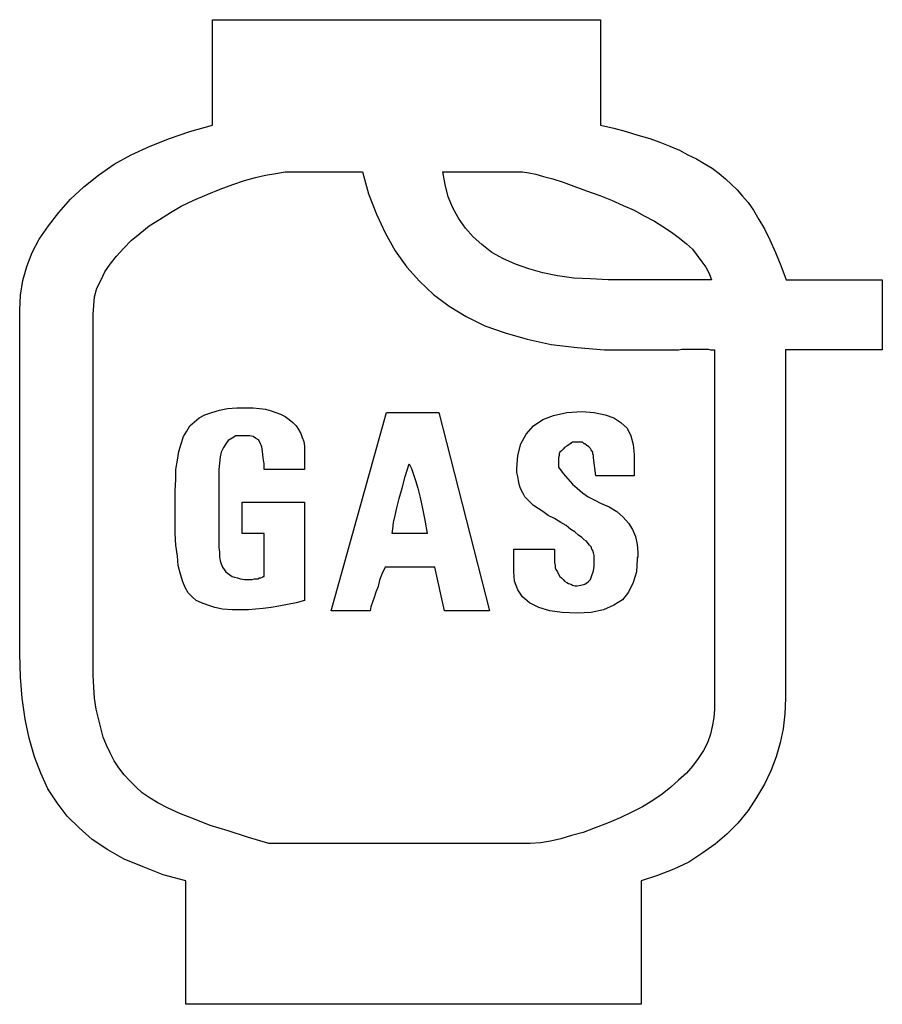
# Model space of a CAD drawing. Extents: x 0.6 to 26.5, y -0.4 to 2.
# Tile 11 of 11: x 24.4 to 26.5, y -0.4 to 2. Entities that reach past the tile are written whole.
import ezdxf

# ---------------------------------------------------------------- set-up
doc = ezdxf.new("R2010")
doc.units = 0

msp = doc.modelspace()

# ---------------------------------------------------------------- linework, layer by layer
at = {"color": 0}
for p, q in [((24.83984, 1.759766, 0.5), (24.83984, 2.023438, 0.5)), ((24.83984, 2.023438, 0.5), (25.81055, 2.023438, 0.5)), ((25.81055, 2.023438, 0.5), (25.81055, 1.759766, 0.5)), ((24.7832, 1.744141, 0.5), (24.83984, 1.759766, 0.5)), ((25.81055, 1.759766, 0.5), (25.84375, 1.751953, 0.5)), ((25.84375, 1.751953, 0.5), (25.875, 1.744141, 0.5)), ((24.68359, 1.707031, 0.5), (24.73242, 1.726563, 0.5)), ((24.73242, 1.726563, 0.5), (24.7832, 1.744141, 0.5)), ((25.875, 1.744141, 0.5), (25.9043, 1.734375, 0.5)), ((25.9043, 1.734375, 0.5), (25.93359, 1.726563, 0.5)), ((25.93359, 1.726563, 0.5), (25.95898, 1.716797, 0.5)), ((24.63672, 1.685547, 0.5), (24.68359, 1.707031, 0.5)), ((25.95898, 1.716797, 0.5), (25.98438, 1.707031, 0.5)), ((25.98438, 1.707031, 0.5), (26.00781, 1.697266, 0.5)), ((24.59375, 1.662109, 0.5), (24.63672, 1.685547, 0.5)), ((26.00781, 1.697266, 0.5), (26.0293, 1.685547, 0.5)), ((26.0293, 1.685547, 0.5), (26.05078, 1.675781, 0.5)), ((26.05078, 1.675781, 0.5), (26.07031, 1.664063, 0.5)), ((24.55469, 1.634766, 0.5), (24.59375, 1.662109, 0.5)), ((26.07031, 1.664063, 0.5), (26.08984, 1.652344, 0.5)), ((26.08984, 1.652344, 0.5), (26.10742, 1.638672, 0.5)), ((24.51758, 1.605469, 0.5), (24.55469, 1.634766, 0.5)), ((24.91992, 1.621094, 0.5), (24.94727, 1.628906, 0.5)), ((24.94727, 1.628906, 0.5), (24.97266, 1.634766, 0.5)), ((24.97266, 1.634766, 0.5), (24.99805, 1.638672, 0.5)), ((24.99805, 1.638672, 0.5), (25.02148, 1.642578, 0.5)), ((25.02148, 1.642578, 0.5), (25.04297, 1.642578, 0.5)), ((25.04297, 1.642578, 0.5), (25.21484, 1.642578, 0.5)), ((25.21484, 1.642578, 0.5), (25.23047, 1.587891, 0.5)), ((25.42188, 1.611328, 0.5), (25.41602, 1.642578, 0.5)), ((25.41602, 1.642578, 0.5), (25.60352, 1.642578, 0.5)), ((25.60352, 1.642578, 0.5), (25.61523, 1.642578, 0.5)), ((25.61523, 1.642578, 0.5), (25.63086, 1.640625, 0.5)), ((25.63086, 1.640625, 0.5), (25.64844, 1.636719, 0.5)), ((25.64844, 1.636719, 0.5), (25.66797, 1.630859, 0.5)), ((25.66797, 1.630859, 0.5), (25.69141, 1.625, 0.5)), ((26.10742, 1.638672, 0.5), (26.12305, 1.625, 0.5)), ((24.48438, 1.574219, 0.5), (24.51758, 1.605469, 0.5)), ((24.85938, 1.599609, 0.5), (24.89063, 1.611328, 0.5)), ((24.89063, 1.611328, 0.5), (24.91992, 1.621094, 0.5)), ((25.42969, 1.580078, 0.5), (25.42188, 1.611328, 0.5)), ((25.69141, 1.625, 0.5), (25.7168, 1.617188, 0.5)), ((25.7168, 1.617188, 0.5), (25.74414, 1.607422, 0.5)), ((25.74414, 1.607422, 0.5), (25.77539, 1.595703, 0.5)), ((26.12305, 1.625, 0.5), (26.13867, 1.611328, 0.5)), ((26.13867, 1.611328, 0.5), (26.15234, 1.597656, 0.5)), ((24.79297, 1.572266, 0.5), (24.82617, 1.585938, 0.5)), ((24.82617, 1.585938, 0.5), (24.85938, 1.599609, 0.5)), ((25.23047, 1.587891, 0.5), (25.25, 1.537109, 0.5)), ((25.44141, 1.552734, 0.5), (25.42969, 1.580078, 0.5)), ((25.77539, 1.595703, 0.5), (25.80859, 1.583984, 0.5)), ((25.80859, 1.583984, 0.5), (25.83789, 1.572266, 0.5)), ((26.15234, 1.597656, 0.5), (26.16602, 1.582031, 0.5)), ((26.16602, 1.582031, 0.5), (26.17969, 1.566406, 0.5)), ((24.45508, 1.541016, 0.5), (24.48438, 1.574219, 0.5)), ((24.73438, 1.541016, 0.5), (24.76172, 1.556641, 0.5)), ((24.76172, 1.556641, 0.5), (24.79297, 1.572266, 0.5)), ((25.45508, 1.527344, 0.5), (25.44141, 1.552734, 0.5)), ((25.83789, 1.572266, 0.5), (25.86719, 1.558594, 0.5)), ((25.86719, 1.558594, 0.5), (25.89453, 1.546875, 0.5)), ((26.17969, 1.566406, 0.5), (26.19336, 1.546875, 0.5)), ((24.42969, 1.507813, 0.5), (24.45508, 1.541016, 0.5)), ((24.70703, 1.523438, 0.5), (24.73438, 1.541016, 0.5)), ((25.25, 1.537109, 0.5), (25.27148, 1.490234, 0.5)), ((25.47266, 1.501953, 0.5), (25.45508, 1.527344, 0.5)), ((25.89453, 1.546875, 0.5), (25.91992, 1.533203, 0.5)), ((25.91992, 1.533203, 0.5), (25.94531, 1.519531, 0.5)), ((26.19336, 1.546875, 0.5), (26.20703, 1.523438, 0.5)), ((24.40625, 1.474609, 0.5), (24.42969, 1.507813, 0.5)), ((24.6582, 1.488281, 0.5), (24.68164, 1.507813, 0.5)), ((24.68164, 1.507813, 0.5), (24.70703, 1.523438, 0.5)), ((25.94531, 1.519531, 0.5), (25.9668, 1.505859, 0.5)), ((25.9668, 1.505859, 0.5), (25.98828, 1.492188, 0.5)), ((26.20703, 1.523438, 0.5), (26.2207, 1.5, 0.5)), ((24.63672, 1.470703, 0.5), (24.6582, 1.488281, 0.5)), ((25.27148, 1.490234, 0.5), (25.29688, 1.445313, 0.5)), ((25.49219, 1.480469, 0.5), (25.47266, 1.501953, 0.5)), ((25.51367, 1.460938, 0.5), (25.49219, 1.480469, 0.5)), ((25.98828, 1.492188, 0.5), (26.00781, 1.476563, 0.5)), ((26.2207, 1.5, 0.5), (26.23438, 1.472656, 0.5)), ((24.38867, 1.441406, 0.5), (24.40625, 1.474609, 0.5)), ((24.61719, 1.451172, 0.5), (24.63672, 1.470703, 0.5)), ((25.53906, 1.441406, 0.5), (25.51367, 1.460938, 0.5)), ((26.00781, 1.476563, 0.5), (26.02539, 1.462891, 0.5)), ((26.02539, 1.462891, 0.5), (26.04102, 1.449219, 0.5)), ((26.23438, 1.472656, 0.5), (26.24805, 1.441406, 0.5)), ((24.375, 1.40625, 0.5), (24.38867, 1.441406, 0.5)), ((24.58398, 1.412109, 0.5), (24.59961, 1.431641, 0.5)), ((24.59961, 1.431641, 0.5), (24.61719, 1.451172, 0.5)), ((25.29688, 1.445313, 0.5), (25.32617, 1.404297, 0.5)), ((25.56641, 1.425781, 0.5), (25.53906, 1.441406, 0.5)), ((26.04102, 1.449219, 0.5), (26.05273, 1.433594, 0.5)), ((26.05273, 1.433594, 0.5), (26.06445, 1.417969, 0.5)), ((26.24805, 1.441406, 0.5), (26.26172, 1.408203, 0.5)), ((24.36523, 1.371094, 0.5), (24.375, 1.40625, 0.5)), ((24.57031, 1.392578, 0.5), (24.58398, 1.412109, 0.5)), ((25.32617, 1.404297, 0.5), (25.35742, 1.369141, 0.5)), ((25.59766, 1.412109, 0.5), (25.56641, 1.425781, 0.5)), ((25.63086, 1.400391, 0.5), (25.59766, 1.412109, 0.5)), ((26.06445, 1.417969, 0.5), (26.07422, 1.404297, 0.5)), ((26.07422, 1.404297, 0.5), (26.08203, 1.388672, 0.5)), ((26.26172, 1.408203, 0.5), (26.27539, 1.373047, 0.5)), ((24.56055, 1.371094, 0.5), (24.57031, 1.392578, 0.5)), ((25.66602, 1.390625, 0.5), (25.63086, 1.400391, 0.5)), ((25.70313, 1.382813, 0.5), (25.66602, 1.390625, 0.5)), ((25.74414, 1.376953, 0.5), (25.70313, 1.382813, 0.5)), ((26.08203, 1.388672, 0.5), (26.08789, 1.373047, 0.5)), ((24.35938, 1.333984, 0.5), (24.36523, 1.371094, 0.5)), ((24.55078, 1.351563, 0.5), (24.56055, 1.371094, 0.5)), ((25.35742, 1.369141, 0.5), (25.39258, 1.335938, 0.5)), ((25.78516, 1.375, 0.5), (25.74414, 1.376953, 0.5)), ((25.83008, 1.373047, 0.5), (25.78516, 1.375, 0.5)), ((26.08789, 1.373047, 0.5), (25.83008, 1.373047, 0.5)), ((26.27539, 1.373047, 0.5), (26.51563, 1.373047, 0.5)), ((26.51563, 1.373047, 0.5), (26.51563, 1.197266, 0.5)), ((24.35742, 1.296875, 0.5), (24.35938, 1.333984, 0.5)), ((24.54297, 1.308594, 0.5), (24.54492, 1.330078, 0.5)), ((24.54492, 1.330078, 0.5), (24.55078, 1.351563, 0.5)), ((25.39258, 1.335938, 0.5), (25.43164, 1.306641, 0.5)), ((24.54102, 1.287109, 0.5), (24.54297, 1.308594, 0.5)), ((25.43164, 1.306641, 0.5), (25.47461, 1.28125, 0.5)), ((24.35742, 0.4375, 0.5), (24.35742, 1.296875, 0.5)), ((24.54102, 0.412109, 0.5), (24.54102, 1.287109, 0.5)), ((25.47461, 1.28125, 0.5), (25.52148, 1.257813, 0.5)), ((25.52148, 1.257813, 0.5), (25.57227, 1.240234, 0.5)), ((25.57227, 1.240234, 0.5), (25.62695, 1.224609, 0.5)), ((25.62695, 1.224609, 0.5), (25.6875, 1.210938, 0.5)), ((25.6875, 1.210938, 0.5), (25.75195, 1.203125, 0.5)), ((25.75195, 1.203125, 0.5), (25.82031, 1.197266, 0.5)), ((25.82031, 1.197266, 0.5), (25.89258, 1.197266, 0.5)), ((25.89258, 1.197266, 0.5), (25.90234, 1.197266, 0.5)), ((25.90234, 1.197266, 0.5), (25.91016, 1.197266, 0.5)), ((25.91016, 1.197266, 0.5), (25.91992, 1.197266, 0.5)), ((25.91992, 1.197266, 0.5), (25.93164, 1.197266, 0.5)), ((25.93164, 1.197266, 0.5), (25.94336, 1.197266, 0.5)), ((25.94336, 1.197266, 0.5), (25.95508, 1.197266, 0.5)), ((25.95508, 1.197266, 0.5), (25.96875, 1.197266, 0.5)), ((25.96875, 1.197266, 0.5), (25.98242, 1.197266, 0.5)), ((25.98242, 1.197266, 0.5), (25.99414, 1.197266, 0.5)), ((25.99414, 1.197266, 0.5), (26.00586, 1.197266, 0.5)), ((26.00586, 1.197266, 0.5), (26.01367, 1.199219, 0.5)), ((26.01367, 1.199219, 0.5), (26.02344, 1.199219, 0.5)), ((26.02344, 1.199219, 0.5), (26.03125, 1.199219, 0.5)), ((26.03125, 1.199219, 0.5), (26.03906, 1.199219, 0.5)), ((26.03906, 1.199219, 0.5), (26.04492, 1.199219, 0.5)), ((26.04492, 1.199219, 0.5), (26.04883, 1.199219, 0.5)), ((26.04883, 1.199219, 0.5), (26.05664, 1.199219, 0.5)), ((26.05664, 1.199219, 0.5), (26.0625, 1.199219, 0.5)), ((26.0625, 1.199219, 0.5), (26.06836, 1.199219, 0.5)), ((26.06836, 1.199219, 0.5), (26.07422, 1.199219, 0.5)), ((26.07422, 1.199219, 0.5), (26.08008, 1.199219, 0.5)), ((26.08008, 1.199219, 0.5), (26.08594, 1.197266, 0.5)), ((26.08594, 1.197266, 0.5), (26.08984, 1.197266, 0.5)), ((26.08984, 1.197266, 0.5), (26.0957, 1.197266, 0.5)), ((26.0957, 1.197266, 0.5), (26.0957, 0.298828, 0.5)), ((26.51563, 1.197266, 0.5), (26.27344, 1.197266, 0.5)), ((26.27344, 1.197266, 0.5), (26.27344, 0.326172, 0.5)), ((24.80664, 1.027344, 0.5), (24.82031, 1.035156, 0.5)), ((24.82031, 1.035156, 0.5), (24.83789, 1.041016, 0.5)), ((24.83789, 1.041016, 0.5), (24.85742, 1.046875, 0.5)), ((24.85742, 1.046875, 0.5), (24.87695, 1.050781, 0.5)), ((24.87695, 1.050781, 0.5), (24.90039, 1.052734, 0.5)), ((24.90039, 1.052734, 0.5), (24.92578, 1.052734, 0.5)), ((24.92578, 1.052734, 0.5), (24.94141, 1.052734, 0.5)), ((24.94141, 1.052734, 0.5), (24.95703, 1.050781, 0.5)), ((24.95703, 1.050781, 0.5), (24.97266, 1.048828, 0.5)), ((24.97266, 1.048828, 0.5), (24.98633, 1.044922, 0.5)), ((24.98633, 1.044922, 0.5), (24.99805, 1.041016, 0.5)), ((24.99805, 1.041016, 0.5), (25.00977, 1.037109, 0.5)), ((25.00977, 1.037109, 0.5), (25.02148, 1.03125, 0.5)), ((25.13672, 0.544922, 0.5), (25.27539, 1.041016, 0.5)), ((25.27539, 1.041016, 0.5), (25.40625, 1.041016, 0.5)), ((25.40625, 1.041016, 0.5), (25.5332, 0.544922, 0.5)), ((25.69336, 1.033203, 0.5), (25.72656, 1.041016, 0.5)), ((25.72656, 1.041016, 0.5), (25.76367, 1.042969, 0.5)), ((25.76367, 1.042969, 0.5), (25.79492, 1.041016, 0.5)), ((25.79492, 1.041016, 0.5), (25.82227, 1.035156, 0.5)), ((25.82227, 1.035156, 0.5), (25.84375, 1.027344, 0.5)), ((24.7832, 1.007813, 0.5), (24.79492, 1.017578, 0.5)), ((24.79492, 1.017578, 0.5), (24.80664, 1.027344, 0.5)), ((25.02148, 1.03125, 0.5), (25.03125, 1.023438, 0.5)), ((25.03125, 1.023438, 0.5), (25.04102, 1.015625, 0.5)), ((25.04102, 1.015625, 0.5), (25.04883, 1.007813, 0.5)), ((25.64258, 1.007813, 0.5), (25.66602, 1.023438, 0.5)), ((25.66602, 1.023438, 0.5), (25.69336, 1.033203, 0.5)), ((25.84375, 1.027344, 0.5), (25.86133, 1.015625, 0.5)), ((25.86133, 1.015625, 0.5), (25.87695, 1.001953, 0.5)), ((24.76758, 0.980469, 0.5), (24.77539, 0.994141, 0.5)), ((24.77539, 0.994141, 0.5), (24.7832, 1.007813, 0.5)), ((25.04883, 1.007813, 0.5), (25.05469, 0.998047, 0.5)), ((25.05469, 0.998047, 0.5), (25.06055, 0.988281, 0.5)), ((25.06055, 0.988281, 0.5), (25.06445, 0.978516, 0.5)), ((25.61133, 0.962891, 0.5), (25.625, 0.986328, 0.5)), ((25.625, 0.986328, 0.5), (25.64258, 1.007813, 0.5)), ((25.87695, 1.001953, 0.5), (25.88672, 0.982422, 0.5)), ((24.75586, 0.943359, 0.5), (24.76172, 0.962891, 0.5)), ((24.76172, 0.962891, 0.5), (24.76758, 0.980469, 0.5)), ((24.87305, 0.962891, 0.5), (24.86719, 0.953125, 0.5)), ((24.87891, 0.970703, 0.5), (24.87305, 0.962891, 0.5)), ((24.88867, 0.976563, 0.5), (24.87891, 0.970703, 0.5)), ((24.89844, 0.982422, 0.5), (24.88867, 0.976563, 0.5)), ((24.93359, 0.982422, 0.5), (24.89844, 0.982422, 0.5)), ((24.94141, 0.980469, 0.5), (24.93359, 0.982422, 0.5)), ((24.94727, 0.976563, 0.5), (24.94141, 0.980469, 0.5)), ((24.95508, 0.972656, 0.5), (24.94727, 0.976563, 0.5)), ((24.95898, 0.964844, 0.5), (24.95508, 0.972656, 0.5)), ((24.96289, 0.955078, 0.5), (24.95898, 0.964844, 0.5)), ((25.06445, 0.978516, 0.5), (25.06836, 0.96875, 0.5)), ((25.06836, 0.96875, 0.5), (25.07031, 0.957031, 0.5)), ((25.60352, 0.933594, 0.5), (25.61133, 0.962891, 0.5)), ((25.73242, 0.960938, 0.5), (25.72656, 0.957031, 0.5)), ((25.73438, 0.962891, 0.5), (25.73242, 0.960938, 0.5)), ((25.73633, 0.962891, 0.5), (25.73438, 0.962891, 0.5)), ((25.73828, 0.964844, 0.5), (25.73633, 0.964844, 0.5)), ((25.73633, 0.964844, 0.5), (25.73633, 0.962891, 0.5)), ((25.74023, 0.966797, 0.5), (25.73828, 0.964844, 0.5)), ((25.73828, 0.964844, 0.5), (25.73828, 0.964844, 0.5)), ((25.76367, 0.966797, 0.5), (25.74023, 0.966797, 0.5)), ((25.74023, 0.966797, 0.5), (25.74023, 0.966797, 0.5)), ((25.76563, 0.966797, 0.5), (25.76367, 0.966797, 0.5)), ((25.76758, 0.964844, 0.5), (25.76563, 0.966797, 0.5)), ((25.76563, 0.966797, 0.5), (25.76563, 0.966797, 0.5)), ((25.76953, 0.962891, 0.5), (25.76758, 0.964844, 0.5)), ((25.76758, 0.964844, 0.5), (25.76758, 0.964844, 0.5)), ((25.77148, 0.962891, 0.5), (25.76953, 0.962891, 0.5)), ((25.76953, 0.962891, 0.5), (25.76953, 0.962891, 0.5)), ((25.77539, 0.958984, 0.5), (25.77148, 0.962891, 0.5)), ((25.88672, 0.982422, 0.5), (25.89258, 0.960938, 0.5)), ((25.89258, 0.960938, 0.5), (25.89453, 0.935547, 0.5)), ((24.75195, 0.921875, 0.5), (24.75586, 0.943359, 0.5)), ((24.86133, 0.941406, 0.5), (24.85938, 0.929688, 0.5)), ((24.86719, 0.953125, 0.5), (24.86133, 0.941406, 0.5)), ((24.96484, 0.943359, 0.5), (24.96289, 0.955078, 0.5)), ((24.9668, 0.927734, 0.5), (24.96484, 0.943359, 0.5)), ((25.07031, 0.957031, 0.5), (25.07031, 0.943359, 0.5)), ((25.07031, 0.943359, 0.5), (25.07031, 0.898438, 0.5)), ((25.70898, 0.941406, 0.5), (25.70703, 0.9375, 0.5)), ((25.70703, 0.9375, 0.5), (25.70703, 0.933594, 0.5)), ((25.71289, 0.945313, 0.5), (25.70898, 0.941406, 0.5)), ((25.7168, 0.949219, 0.5), (25.71289, 0.945313, 0.5)), ((25.7207, 0.953125, 0.5), (25.7168, 0.949219, 0.5)), ((25.72656, 0.957031, 0.5), (25.7207, 0.953125, 0.5)), ((25.78125, 0.955078, 0.5), (25.77539, 0.958984, 0.5)), ((25.78516, 0.951172, 0.5), (25.78125, 0.955078, 0.5)), ((25.78711, 0.947266, 0.5), (25.78516, 0.951172, 0.5)), ((25.79102, 0.941406, 0.5), (25.78711, 0.947266, 0.5)), ((25.79102, 0.9375, 0.5), (25.79102, 0.941406, 0.5)), ((25.79297, 0.933594, 0.5), (25.79102, 0.9375, 0.5)), ((24.74805, 0.898438, 0.5), (24.75195, 0.921875, 0.5)), ((24.85742, 0.914063, 0.5), (24.85547, 0.898438, 0.5)), ((24.85938, 0.929688, 0.5), (24.85742, 0.914063, 0.5)), ((24.96875, 0.912109, 0.5), (24.9668, 0.927734, 0.5)), ((24.96875, 0.910156, 0.5), (24.96875, 0.912109, 0.5)), ((25.32227, 0.880859, 0.5), (25.33203, 0.912109, 0.5)), ((25.33203, 0.912109, 0.5), (25.33789, 0.900391, 0.5)), ((25.60156, 0.900391, 0.5), (25.60352, 0.933594, 0.5)), ((25.70703, 0.933594, 0.5), (25.70508, 0.927734, 0.5)), ((25.70508, 0.927734, 0.5), (25.70508, 0.904297, 0.5)), ((25.79297, 0.927734, 0.5), (25.79297, 0.933594, 0.5)), ((25.79883, 0.882813, 0.5), (25.79297, 0.927734, 0.5)), ((25.89453, 0.935547, 0.5), (25.89453, 0.882813, 0.5)), ((24.74805, 0.873047, 0.5), (24.74805, 0.898438, 0.5)), ((24.85547, 0.898438, 0.5), (24.85547, 0.896484, 0.5)), ((24.85547, 0.896484, 0.5), (24.85547, 0.894531, 0.5)), ((24.85547, 0.894531, 0.5), (24.85547, 0.892578, 0.5)), ((24.85547, 0.892578, 0.5), (24.85547, 0.890625, 0.5)), ((24.85547, 0.890625, 0.5), (24.85547, 0.888672, 0.5)), ((24.85547, 0.888672, 0.5), (24.85547, 0.888672, 0.5)), ((24.85547, 0.888672, 0.5), (24.85547, 0.886719, 0.5)), ((24.85547, 0.886719, 0.5), (24.85547, 0.884766, 0.5)), ((24.96875, 0.908203, 0.5), (24.96875, 0.910156, 0.5)), ((24.96875, 0.910156, 0.5), (24.96875, 0.910156, 0.5)), ((24.96875, 0.90625, 0.5), (24.96875, 0.908203, 0.5)), ((24.96875, 0.904297, 0.5), (24.96875, 0.90625, 0.5)), ((24.96875, 0.902344, 0.5), (24.96875, 0.904297, 0.5)), ((24.96875, 0.900391, 0.5), (24.96875, 0.902344, 0.5)), ((24.96875, 0.898438, 0.5), (24.96875, 0.900391, 0.5)), ((25.07031, 0.898438, 0.5), (24.96875, 0.898438, 0.5)), ((25.33789, 0.900391, 0.5), (25.3418, 0.888672, 0.5)), ((25.3418, 0.888672, 0.5), (25.34766, 0.871094, 0.5)), ((25.60156, 0.890625, 0.5), (25.60156, 0.900391, 0.5)), ((25.60352, 0.880859, 0.5), (25.60156, 0.890625, 0.5)), ((25.70508, 0.904297, 0.5), (25.7168, 0.888672, 0.5)), ((25.7168, 0.888672, 0.5), (25.72852, 0.875, 0.5)), ((24.74609, 0.845703, 0.5), (24.74805, 0.873047, 0.5)), ((24.85547, 0.884766, 0.5), (24.85547, 0.714844, 0.5)), ((25.31445, 0.851563, 0.5), (25.32227, 0.880859, 0.5)), ((25.34766, 0.871094, 0.5), (25.35352, 0.851563, 0.5)), ((25.60547, 0.871094, 0.5), (25.60352, 0.880859, 0.5)), ((25.60742, 0.861328, 0.5), (25.60547, 0.871094, 0.5)), ((25.72852, 0.875, 0.5), (25.74023, 0.861328, 0.5)), ((25.89453, 0.882813, 0.5), (25.79883, 0.882813, 0.5)), ((24.74609, 0.771484, 0.5), (24.74609, 0.845703, 0.5)), ((25.30664, 0.826172, 0.5), (25.31445, 0.851563, 0.5)), ((25.35352, 0.851563, 0.5), (25.35938, 0.828125, 0.5)), ((25.60938, 0.853516, 0.5), (25.60742, 0.861328, 0.5)), ((25.61328, 0.845703, 0.5), (25.60938, 0.853516, 0.5)), ((25.61719, 0.837891, 0.5), (25.61328, 0.845703, 0.5)), ((25.62109, 0.830078, 0.5), (25.61719, 0.837891, 0.5)), ((25.74023, 0.861328, 0.5), (25.75195, 0.851563, 0.5)), ((25.75195, 0.851563, 0.5), (25.76563, 0.839844, 0.5)), ((25.76563, 0.839844, 0.5), (25.7793, 0.830078, 0.5)), ((24.91406, 0.738281, 0.5), (24.91406, 0.816406, 0.5)), ((24.91406, 0.816406, 0.5), (25.07031, 0.816406, 0.5)), ((25.07031, 0.816406, 0.5), (25.07031, 0.570313, 0.5)), ((25.30078, 0.802734, 0.5), (25.30664, 0.826172, 0.5)), ((25.35938, 0.828125, 0.5), (25.36523, 0.800781, 0.5)), ((25.62695, 0.824219, 0.5), (25.62109, 0.830078, 0.5)), ((25.63477, 0.816406, 0.5), (25.62695, 0.824219, 0.5)), ((25.64258, 0.808594, 0.5), (25.63477, 0.816406, 0.5)), ((25.7793, 0.830078, 0.5), (25.79492, 0.822266, 0.5)), ((25.79492, 0.822266, 0.5), (25.81055, 0.814453, 0.5)), ((25.81055, 0.814453, 0.5), (25.83203, 0.804688, 0.5)), ((25.29688, 0.783203, 0.5), (25.30078, 0.802734, 0.5)), ((25.36523, 0.800781, 0.5), (25.37109, 0.771484, 0.5)), ((25.6543, 0.800781, 0.5), (25.64258, 0.808594, 0.5)), ((25.66602, 0.792969, 0.5), (25.6543, 0.800781, 0.5)), ((25.67969, 0.783203, 0.5), (25.66602, 0.792969, 0.5)), ((25.83203, 0.804688, 0.5), (25.85156, 0.792969, 0.5)), ((25.85156, 0.792969, 0.5), (25.86719, 0.779297, 0.5)), ((24.74609, 0.738281, 0.5), (24.74609, 0.771484, 0.5)), ((25.29102, 0.75, 0.5), (25.29297, 0.765625, 0.5)), ((25.29297, 0.765625, 0.5), (25.29688, 0.783203, 0.5)), ((25.37109, 0.771484, 0.5), (25.37695, 0.738281, 0.5)), ((25.69531, 0.775391, 0.5), (25.67969, 0.783203, 0.5)), ((25.71094, 0.765625, 0.5), (25.69531, 0.775391, 0.5)), ((25.72461, 0.757813, 0.5), (25.71094, 0.765625, 0.5)), ((25.86719, 0.779297, 0.5), (25.88086, 0.763672, 0.5)), ((25.88086, 0.763672, 0.5), (25.89063, 0.748047, 0.5)), ((25.28906, 0.738281, 0.5), (25.29102, 0.75, 0.5)), ((25.73633, 0.748047, 0.5), (25.72461, 0.757813, 0.5)), ((25.74609, 0.742188, 0.5), (25.73633, 0.748047, 0.5)), ((25.75586, 0.734375, 0.5), (25.74609, 0.742188, 0.5)), ((25.89063, 0.748047, 0.5), (25.89844, 0.730469, 0.5)), ((24.74805, 0.708984, 0.5), (24.74609, 0.738281, 0.5)), ((24.85547, 0.714844, 0.5), (24.85547, 0.703125, 0.5)), ((24.96875, 0.738281, 0.5), (24.91406, 0.738281, 0.5)), ((24.96875, 0.630859, 0.5), (24.96875, 0.738281, 0.5)), ((25.37695, 0.738281, 0.5), (25.28906, 0.738281, 0.5)), ((25.76367, 0.728516, 0.5), (25.75586, 0.734375, 0.5)), ((25.76953, 0.722656, 0.5), (25.76367, 0.728516, 0.5)), ((25.77539, 0.71875, 0.5), (25.76953, 0.722656, 0.5)), ((25.7793, 0.712891, 0.5), (25.77539, 0.71875, 0.5)), ((25.89844, 0.730469, 0.5), (25.90234, 0.710938, 0.5)), ((24.75195, 0.681641, 0.5), (24.74805, 0.708984, 0.5)), ((24.85547, 0.703125, 0.5), (24.85742, 0.691406, 0.5)), ((24.85742, 0.691406, 0.5), (24.85742, 0.679688, 0.5)), ((25.59375, 0.642578, 0.5), (25.59375, 0.699219, 0.5)), ((25.59375, 0.699219, 0.5), (25.69531, 0.699219, 0.5)), ((25.69531, 0.699219, 0.5), (25.69531, 0.671875, 0.5)), ((25.7832, 0.708984, 0.5), (25.7793, 0.712891, 0.5)), ((25.78711, 0.705078, 0.5), (25.7832, 0.708984, 0.5)), ((25.78906, 0.699219, 0.5), (25.78711, 0.705078, 0.5)), ((25.79102, 0.695313, 0.5), (25.78906, 0.699219, 0.5)), ((25.79297, 0.689453, 0.5), (25.79102, 0.695313, 0.5)), ((25.90234, 0.710938, 0.5), (25.9043, 0.691406, 0.5)), ((25.9043, 0.691406, 0.5), (25.9043, 0.689453, 0.5)), ((24.75391, 0.658203, 0.5), (24.75195, 0.681641, 0.5)), ((24.85742, 0.679688, 0.5), (24.85938, 0.669922, 0.5)), ((24.85938, 0.669922, 0.5), (24.86133, 0.662109, 0.5)), ((25.69531, 0.671875, 0.5), (25.69531, 0.666016, 0.5)), ((25.69531, 0.666016, 0.5), (25.69727, 0.658203, 0.5)), ((25.79492, 0.683594, 0.5), (25.79297, 0.689453, 0.5)), ((25.79492, 0.677734, 0.5), (25.79492, 0.683594, 0.5)), ((25.79492, 0.671875, 0.5), (25.79492, 0.677734, 0.5)), ((25.79492, 0.65625, 0.5), (25.79492, 0.671875, 0.5)), ((25.90234, 0.673828, 0.5), (25.90039, 0.642578, 0.5)), ((25.9043, 0.679688, 0.5), (25.90234, 0.677734, 0.5)), ((25.90234, 0.677734, 0.5), (25.90234, 0.675781, 0.5)), ((25.90234, 0.675781, 0.5), (25.90234, 0.673828, 0.5)), ((25.9043, 0.689453, 0.5), (25.9043, 0.685547, 0.5)), ((25.9043, 0.685547, 0.5), (25.9043, 0.683594, 0.5)), ((25.9043, 0.683594, 0.5), (25.9043, 0.681641, 0.5)), ((25.9043, 0.681641, 0.5), (25.9043, 0.679688, 0.5)), ((24.75977, 0.636719, 0.5), (24.75391, 0.658203, 0.5)), ((24.86133, 0.662109, 0.5), (24.86523, 0.654297, 0.5)), ((24.86523, 0.654297, 0.5), (24.86914, 0.648438, 0.5)), ((24.86914, 0.648438, 0.5), (24.87305, 0.642578, 0.5)), ((24.87305, 0.642578, 0.5), (24.87695, 0.638672, 0.5)), ((25.27148, 0.654297, 0.5), (25.26367, 0.636719, 0.5)), ((25.39648, 0.654297, 0.5), (25.27148, 0.654297, 0.5)), ((25.41992, 0.544922, 0.5), (25.39648, 0.654297, 0.5)), ((25.5957, 0.619141, 0.5), (25.59375, 0.642578, 0.5)), ((25.69727, 0.658203, 0.5), (25.69727, 0.652344, 0.5)), ((25.69727, 0.652344, 0.5), (25.69922, 0.648438, 0.5)), ((25.69922, 0.648438, 0.5), (25.70313, 0.642578, 0.5)), ((25.70313, 0.642578, 0.5), (25.70508, 0.636719, 0.5)), ((25.78906, 0.632813, 0.5), (25.79297, 0.644531, 0.5)), ((25.79297, 0.644531, 0.5), (25.79492, 0.65625, 0.5)), ((25.90039, 0.642578, 0.5), (25.89258, 0.615234, 0.5)), ((24.76563, 0.617188, 0.5), (24.75977, 0.636719, 0.5)), ((24.77148, 0.603516, 0.5), (24.76563, 0.617188, 0.5)), ((24.87695, 0.638672, 0.5), (24.88281, 0.634766, 0.5)), ((24.88281, 0.634766, 0.5), (24.88867, 0.630859, 0.5)), ((24.88867, 0.630859, 0.5), (24.89453, 0.628906, 0.5)), ((24.89453, 0.628906, 0.5), (24.90234, 0.626953, 0.5)), ((24.90234, 0.626953, 0.5), (24.91016, 0.625, 0.5)), ((24.91016, 0.625, 0.5), (24.91992, 0.623047, 0.5)), ((24.91992, 0.623047, 0.5), (24.92969, 0.623047, 0.5)), ((24.92969, 0.623047, 0.5), (24.93555, 0.623047, 0.5)), ((24.93555, 0.623047, 0.5), (24.93945, 0.623047, 0.5)), ((24.93945, 0.623047, 0.5), (24.94531, 0.625, 0.5)), ((24.94531, 0.625, 0.5), (24.94922, 0.625, 0.5)), ((24.94922, 0.625, 0.5), (24.95313, 0.625, 0.5)), ((24.95313, 0.625, 0.5), (24.95703, 0.626953, 0.5)), ((24.95703, 0.626953, 0.5), (24.96094, 0.626953, 0.5)), ((24.96094, 0.626953, 0.5), (24.96484, 0.628906, 0.5)), ((24.96484, 0.628906, 0.5), (24.9668, 0.630859, 0.5)), ((24.96484, 0.628906, 0.5), (24.96484, 0.628906, 0.5)), ((24.96484, 0.628906, 0.5), (24.96484, 0.628906, 0.5)), ((24.9668, 0.630859, 0.5), (24.9668, 0.630859, 0.5)), ((24.9668, 0.630859, 0.5), (24.9668, 0.630859, 0.5)), ((24.9668, 0.630859, 0.5), (24.96875, 0.630859, 0.5)), ((25.25781, 0.621094, 0.5), (25.25391, 0.605469, 0.5)), ((25.26367, 0.636719, 0.5), (25.25781, 0.621094, 0.5)), ((25.60352, 0.597656, 0.5), (25.5957, 0.619141, 0.5)), ((25.70508, 0.636719, 0.5), (25.70898, 0.630859, 0.5)), ((25.70898, 0.630859, 0.5), (25.71289, 0.626953, 0.5)), ((25.71289, 0.626953, 0.5), (25.7168, 0.623047, 0.5)), ((25.7168, 0.623047, 0.5), (25.7207, 0.619141, 0.5)), ((25.7207, 0.619141, 0.5), (25.72656, 0.615234, 0.5)), ((25.77148, 0.611328, 0.5), (25.7793, 0.617188, 0.5)), ((25.7793, 0.617188, 0.5), (25.78516, 0.623047, 0.5)), ((25.78516, 0.623047, 0.5), (25.78906, 0.632813, 0.5)), ((24.7793, 0.589844, 0.5), (24.77148, 0.603516, 0.5)), ((25.24805, 0.591797, 0.5), (25.24414, 0.578125, 0.5)), ((25.25391, 0.605469, 0.5), (25.24805, 0.591797, 0.5)), ((25.61523, 0.580078, 0.5), (25.60352, 0.597656, 0.5)), ((25.72656, 0.615234, 0.5), (25.73047, 0.613281, 0.5)), ((25.73047, 0.613281, 0.5), (25.73633, 0.611328, 0.5)), ((25.73633, 0.611328, 0.5), (25.74023, 0.609375, 0.5)), ((25.74023, 0.609375, 0.5), (25.74609, 0.607422, 0.5)), ((25.74609, 0.607422, 0.5), (25.75195, 0.607422, 0.5)), ((25.75195, 0.607422, 0.5), (25.76172, 0.609375, 0.5)), ((25.76172, 0.609375, 0.5), (25.77148, 0.611328, 0.5)), ((25.88086, 0.591797, 0.5), (25.86523, 0.572266, 0.5)), ((25.89258, 0.615234, 0.5), (25.88086, 0.591797, 0.5)), ((24.78906, 0.580078, 0.5), (24.7793, 0.589844, 0.5)), ((24.79883, 0.570313, 0.5), (24.78906, 0.580078, 0.5)), ((24.8125, 0.564453, 0.5), (24.79883, 0.570313, 0.5)), ((25.07031, 0.570313, 0.5), (25.04883, 0.564453, 0.5)), ((25.24414, 0.578125, 0.5), (25.24023, 0.566406, 0.5)), ((25.63281, 0.564453, 0.5), (25.61523, 0.580078, 0.5)), ((25.86523, 0.572266, 0.5), (25.84375, 0.558594, 0.5)), ((24.82813, 0.558594, 0.5), (24.8125, 0.564453, 0.5)), ((24.8457, 0.552734, 0.5), (24.82813, 0.558594, 0.5)), ((24.86523, 0.548828, 0.5), (24.8457, 0.552734, 0.5)), ((24.88867, 0.546875, 0.5), (24.86523, 0.548828, 0.5)), ((24.91211, 0.546875, 0.5), (24.88867, 0.546875, 0.5)), ((24.92969, 0.546875, 0.5), (24.91211, 0.546875, 0.5)), ((24.94727, 0.548828, 0.5), (24.92969, 0.546875, 0.5)), ((24.9668, 0.550781, 0.5), (24.94727, 0.548828, 0.5)), ((24.98633, 0.552734, 0.5), (24.9668, 0.550781, 0.5)), ((25.00586, 0.556641, 0.5), (24.98633, 0.552734, 0.5)), ((25.02734, 0.560547, 0.5), (25.00586, 0.556641, 0.5)), ((25.04883, 0.564453, 0.5), (25.02734, 0.560547, 0.5)), ((25.23438, 0.544922, 0.5), (25.13672, 0.544922, 0.5)), ((25.23633, 0.554688, 0.5), (25.23438, 0.544922, 0.5)), ((25.24023, 0.566406, 0.5), (25.23633, 0.554688, 0.5)), ((25.5332, 0.544922, 0.5), (25.41992, 0.544922, 0.5)), ((25.65625, 0.552734, 0.5), (25.63281, 0.564453, 0.5)), ((25.68359, 0.544922, 0.5), (25.65625, 0.552734, 0.5)), ((25.71484, 0.541016, 0.5), (25.68359, 0.544922, 0.5)), ((25.81836, 0.546875, 0.5), (25.78711, 0.541016, 0.5)), ((25.84375, 0.558594, 0.5), (25.81836, 0.546875, 0.5)), ((25.75195, 0.539063, 0.5), (25.71484, 0.541016, 0.5)), ((25.78711, 0.541016, 0.5), (25.75195, 0.539063, 0.5)), ((24.35938, 0.378906, 0.5), (24.35742, 0.4375, 0.5)), ((24.54102, 0.382813, 0.5), (24.54102, 0.412109, 0.5)), ((24.36328, 0.326172, 0.5), (24.35938, 0.378906, 0.5)), ((24.54297, 0.353516, 0.5), (24.54102, 0.382813, 0.5)), ((24.54492, 0.326172, 0.5), (24.54297, 0.353516, 0.5)), ((24.37109, 0.273438, 0.5), (24.36328, 0.326172, 0.5)), ((24.54883, 0.298828, 0.5), (24.54492, 0.326172, 0.5)), ((26.27344, 0.326172, 0.5), (26.27148, 0.287109, 0.5)), ((24.55469, 0.275391, 0.5), (24.54883, 0.298828, 0.5)), ((26.0957, 0.298828, 0.5), (26.09375, 0.277344, 0.5)), ((24.38086, 0.226563, 0.5), (24.37109, 0.273438, 0.5)), ((24.56055, 0.251953, 0.5), (24.55469, 0.275391, 0.5)), ((26.09375, 0.277344, 0.5), (26.08984, 0.255859, 0.5)), ((26.27148, 0.287109, 0.5), (26.26758, 0.25, 0.5)), ((24.56641, 0.228516, 0.5), (24.56055, 0.251953, 0.5)), ((26.08984, 0.255859, 0.5), (26.08594, 0.236328, 0.5)), ((26.26758, 0.25, 0.5), (26.25977, 0.214844, 0.5)), ((24.39453, 0.179688, 0.5), (24.38086, 0.226563, 0.5)), ((24.57422, 0.208984, 0.5), (24.56641, 0.228516, 0.5)), ((26.08594, 0.236328, 0.5), (26.07813, 0.214844, 0.5)), ((24.58398, 0.189453, 0.5), (24.57422, 0.208984, 0.5)), ((26.07813, 0.214844, 0.5), (26.06836, 0.195313, 0.5)), ((26.25977, 0.214844, 0.5), (26.25, 0.179688, 0.5)), ((24.41016, 0.138672, 0.5), (24.39453, 0.179688, 0.5)), ((24.59375, 0.169922, 0.5), (24.58398, 0.189453, 0.5)), ((26.05469, 0.175781, 0.5), (26.04102, 0.15625, 0.5)), ((26.06836, 0.195313, 0.5), (26.05469, 0.175781, 0.5)), ((26.25, 0.179688, 0.5), (26.23633, 0.144531, 0.5)), ((24.60547, 0.152344, 0.5), (24.59375, 0.169922, 0.5)), ((24.61914, 0.134766, 0.5), (24.60547, 0.152344, 0.5)), ((26.04102, 0.15625, 0.5), (26.02539, 0.138672, 0.5)), ((24.42773, 0.099609, 0.5), (24.41016, 0.138672, 0.5)), ((24.63281, 0.119141, 0.5), (24.61914, 0.134766, 0.5)), ((26.02539, 0.138672, 0.5), (26.00586, 0.121094, 0.5)), ((26.23633, 0.144531, 0.5), (26.2207, 0.111328, 0.5)), ((24.45117, 0.064453, 0.5), (24.42773, 0.099609, 0.5)), ((24.64844, 0.103516, 0.5), (24.63281, 0.119141, 0.5)), ((24.66406, 0.089844, 0.5), (24.64844, 0.103516, 0.5)), ((25.98633, 0.103516, 0.5), (25.96484, 0.085938, 0.5)), ((26.00586, 0.121094, 0.5), (25.98633, 0.103516, 0.5)), ((26.2207, 0.111328, 0.5), (26.20117, 0.078125, 0.5)), ((24.68359, 0.076172, 0.5), (24.66406, 0.089844, 0.5)), ((24.70313, 0.064453, 0.5), (24.68359, 0.076172, 0.5)), ((25.96484, 0.085938, 0.5), (25.94141, 0.070313, 0.5)), ((26.20117, 0.078125, 0.5), (26.17969, 0.044922, 0.5)), ((24.47656, 0.03125, 0.5), (24.45117, 0.064453, 0.5)), ((24.72852, 0.050781, 0.5), (24.70313, 0.064453, 0.5)), ((24.75977, 0.037109, 0.5), (24.72852, 0.050781, 0.5)), ((25.91602, 0.054688, 0.5), (25.88867, 0.041016, 0.5)), ((25.94141, 0.070313, 0.5), (25.91602, 0.054688, 0.5)), ((24.50586, 0.001953, 0.5), (24.47656, 0.03125, 0.5)), ((24.79492, 0.023438, 0.5), (24.75977, 0.037109, 0.5)), ((25.85938, 0.027344, 0.5), (25.82813, 0.013672, 0.5)), ((25.88867, 0.041016, 0.5), (25.85938, 0.027344, 0.5)), ((26.17969, 0.044922, 0.5), (26.1543, 0.013672, 0.5)), ((24.53906, -0.027344, 0.5), (24.50586, 0.001953, 0.5)), ((24.83398, 0.007813, 0.5), (24.79492, 0.023438, 0.5)), ((24.87891, -0.005859, 0.5), (24.83398, 0.007813, 0.5)), ((25.79688, 0.001953, 0.5), (25.76758, -0.009766, 0.5)), ((25.82813, 0.013672, 0.5), (25.79688, 0.001953, 0.5)), ((26.1543, 0.013672, 0.5), (26.12695, -0.013672, 0.5)), ((24.92773, -0.021484, 0.5), (24.87891, -0.005859, 0.5)), ((24.98047, -0.037109, 0.5), (24.92773, -0.021484, 0.5)), ((25.73828, -0.017578, 0.5), (25.71094, -0.025391, 0.5)), ((25.76758, -0.009766, 0.5), (25.73828, -0.017578, 0.5)), ((26.12695, -0.013672, 0.5), (26.09766, -0.039063, 0.5)), ((24.57813, -0.052734, 0.5), (24.53906, -0.027344, 0.5)), ((25.61133, -0.037109, 0.5), (24.98047, -0.037109, 0.5)), ((25.63477, -0.037109, 0.5), (25.61133, -0.037109, 0.5)), ((25.66016, -0.035156, 0.5), (25.63477, -0.037109, 0.5)), ((25.68555, -0.03125, 0.5), (25.66016, -0.035156, 0.5)), ((25.71094, -0.025391, 0.5), (25.68555, -0.03125, 0.5)), ((26.09766, -0.039063, 0.5), (26.06445, -0.0625, 0.5)), ((24.61914, -0.076172, 0.5), (24.57813, -0.052734, 0.5)), ((26.06445, -0.0625, 0.5), (26.03125, -0.083984, 0.5)), ((24.66602, -0.095703, 0.5), (24.61914, -0.076172, 0.5)), ((24.7168, -0.115234, 0.5), (24.66602, -0.095703, 0.5)), ((26.03125, -0.083984, 0.5), (25.99414, -0.101563, 0.5)), ((24.77344, -0.130859, 0.5), (24.7168, -0.115234, 0.5)), ((25.95313, -0.117188, 0.5), (25.91211, -0.130859, 0.5)), ((25.99414, -0.101563, 0.5), (25.95313, -0.117188, 0.5)), ((24.77344, -0.439453, 0.5), (24.77344, -0.130859, 0.5)), ((25.91211, -0.130859, 0.5), (25.91211, -0.439453, 0.5)), ((25.91211, -0.439453, 0.5), (24.77344, -0.439453, 0.5))]:
    msp.add_line(p, q, dxfattribs=at)

doc.saveas('drawing.dxf')
